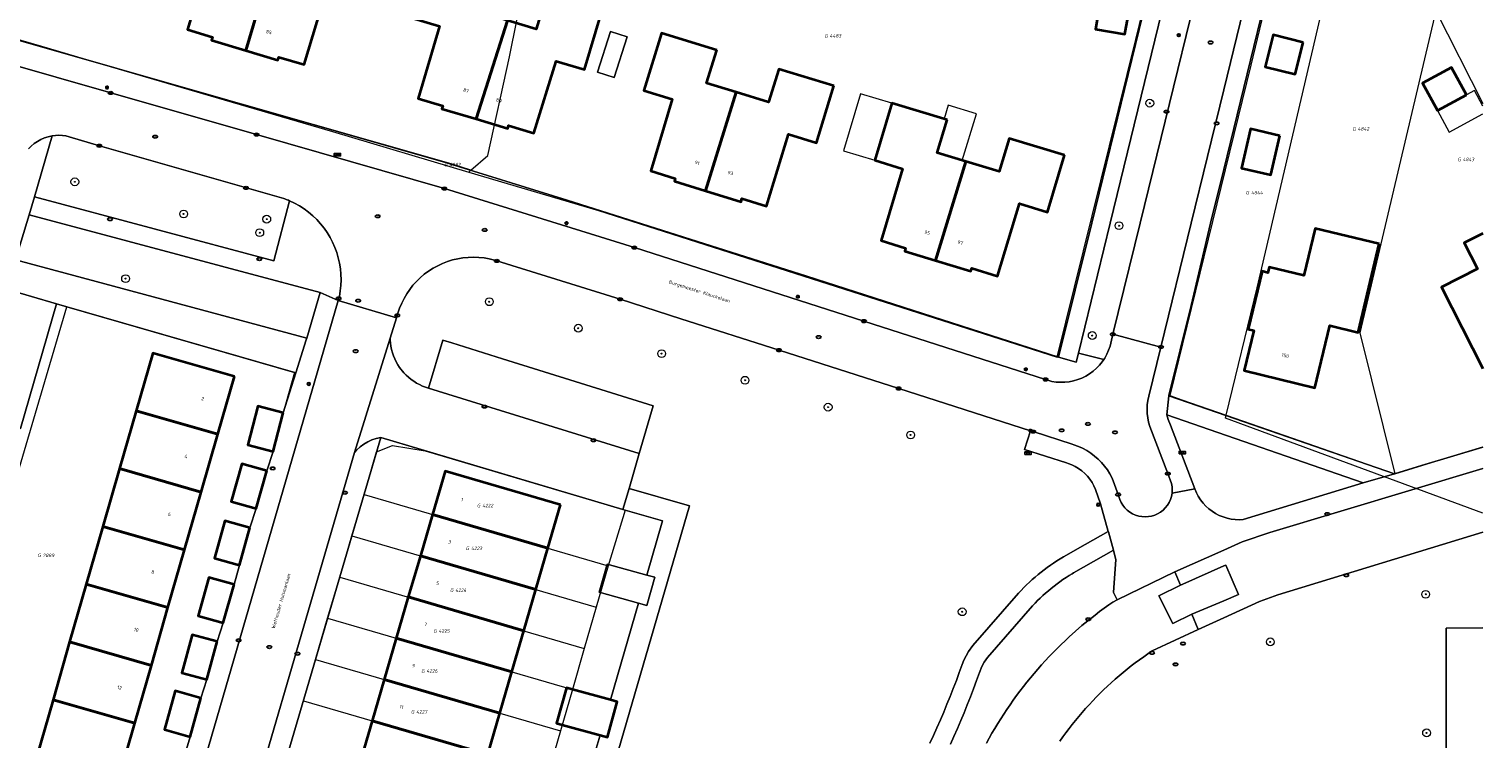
# Model space of a CAD drawing. Header units: metres. Extents: x 253395 to 254027, y 592765 to 593194.
# Tile 161 of 173: x 253877 to 254027, y 592947 to 593020. Entities that reach past the tile are written whole.
import ezdxf
from ezdxf.enums import TextEntityAlignment as Align
from ezdxf.lldxf.tags import DXFTag

# ---------------------------------------------------------------- set-up
doc = ezdxf.new("R2010")
doc.units = ezdxf.units.M
for name, color, linetype, lineweight in [('B-WE-GR-BEPLANTING_CULTUUR_BOSPLANTSOEN-GV', 254, 'Continuous', 18), ('B-WE-GR-BEPLANTING_CULTUUR_HEESTERS-GV', 254, 'Continuous', 18), ('B-WE-GR-BOOM-S', 254, 'Continuous', 25), ('B-WE-IE-MEUBILAIR-S', 254, 'Continuous', 25), ('B-WE-KG-GRENS_PERCEEL-G', 254, 'KG-PERCEEL-SO', 18), ('B-WE-KG-GRENS_PERCEEL-S', 254, 'Continuous', 25), ('B-WE-OG-BEBOUWING-GV', 254, 'Continuous', 35), ('B-WE-OG-BEBOUWING-T18', 254, 'Continuous', 18), ('B-WE-OG-BEBOUWING_LUIFEL-GV', 254, 'Continuous', 18), ('B-WE-OG-BEBOUWING_OVERBOUWING-GV', 254, 'Continuous', 18), ('B-WE-OG-TERREIN_BEGROEID-GV', 254, 'Continuous', 18), ('B-WE-OG-TERREIN_ERF-GV', 254, 'Continuous', 18), ('B-WE-OG-TOPOGRAFIE-T18', 254, 'Continuous', 18), ('B-WE-VH-GESLOTENVERHARDING-GV', 254, 'Continuous', 18), ('B-WE-VH-HALFVERHARDING_GRASBETONSTEEN-GV', 254, 'Continuous', 18), ('B-WE-VH-OPENVERHARDING-GV', 254, 'Continuous', 18)]:
    doc.layers.add(name, color=color, linetype=linetype, lineweight=lineweight)
doc.styles.add('NLCS-ISO', font='txt')
doc.styles.add('NLCS-ISO-M200-T18', font='txt', dxfattribs={"height": 0.36})
doc.styles.get("Standard").update_dxf_attribs({"font": 'simplex.shx'})
tags = doc.linetypes.add('KG-PERCEEL-SO', pattern='A,5.5,-2,["P",Standard,S=1.8,R=0,X=-0.5,Y=-0.9],-2,5.5,-2,[5,NLCS.SHX,S=0.75,R=0,X=0,Y=0],-2', length=19).pattern_tags.tags
tags[6] = DXFTag(74, 10)

# ---------------------------------------------------------------- blocks, each defined once
blk = doc.blocks.new('SIE-MEUBILAIR_BORD_VERKEER-SO')
blk.add_lwpolyline([(-0.5625, -0.5625), (0.5625, -0.5625), (0.5625, 0.5625), (-0.5625, 0.5625)], close=True)
at = {"style": 'NLCS-ISO'}
blk.add_text('vb', height=0.75, dxfattribs=at).set_placement((0, 0), align=Align.MIDDLE_CENTER)
blk = doc.blocks.new('SIE-MEUBILAIR_BORD_STRAATNAAM-SO')
blk.add_lwpolyline([(-1.62, -0.62), (1.62, -0.62), (1.62, 0.62), (-1.62, 0.62)], close=True)
at = {"style": 'NLCS-ISO'}
blk.add_text('straat', height=0.75, dxfattribs=at).set_placement((0, 0.08), align=Align.MIDDLE_CENTER)
blk = doc.blocks.new('SIE-MEUBILAIR_PAAL_VERKEERSBORD-SO')
blk.add_circle((0, 0), 0.75)
at = {"style": 'NLCS-ISO'}
blk.add_text('vb', height=0.75, dxfattribs=at).set_placement((0, 0.07), align=Align.MIDDLE_CENTER)
blk = doc.blocks.new('SIE-MEUBILAIR_PAAL_LICHTMAST-SO')
for points in [[(-0.62, 0), (-1, 0)], [(-0.71, 0.71), (-0.44, 0.44)], [(0, 1), (0, 0.62)], [(0.44, 0.44), (0.71, 0.71)], [(1, 0), (0.62, 0)], [(-0.71, -0.71), (-0.44, -0.44)], [(0, -0.62), (0, -1)], [(0.44, -0.44), (0.71, -0.71)]]:
    blk.add_lwpolyline(points)
blk.add_circle((0, 0), 0.5)
blk = doc.blocks.new('SIE-MEUBILAIR_PUT_RIOOLPUT-SO')
blk.add_ellipse((0, 0), major_axis=(1.25, 0), ratio=0.54)
at = {"style": 'NLCS-ISO'}
blk.add_text('ri', height=0.75, dxfattribs=at).set_placement((-0.04, 0.07), align=Align.MIDDLE_CENTER)
blk = doc.blocks.new('SIE-MEUBILAIR_PUT_KOLK-SO')
blk.add_ellipse((0, 0), major_axis=(1.25, 0), ratio=0.54)
at = {"style": 'NLCS-ISO'}
blk.add_text('klk', height=0.75, dxfattribs=at).set_placement((0.03, 0), align=Align.MIDDLE_CENTER)
blk = doc.blocks.new('SGR-BOOM_GBKN-SO')
at = {"linetype": 'ByBlock', "lineweight": 18}
h = blk.add_hatch(color=0, dxfattribs=at)
h.dxf.hatch_style = 1
edge = h.paths.add_edge_path()
edge.add_arc((0, 0), 0.25, 0, 360)
at = {"color": 0, "linetype": 'ByBlock', "lineweight": 18}
for radius in [2, 0.25]:
    blk.add_circle((0, 0), radius, dxfattribs=at)
at = {"color": 0, "linetype": 'ByBlock', "lineweight": 18, "style": 'NLCS-ISO'}
blk.add_attdef('SOORT', (2.5, 0), '', height=1.5, dxfattribs=at)
blk = doc.blocks.new('SKG-PERCEELNUMMER-SO')
at = {"style": 'NLCS-ISO', "oblique": 10, "flags": 1}
for tag, p in [('GEMEENTECODE', (0, 2.55)), ('PERCEELGROOTTE', (0, -2.45))]:
    blk.add_attdef(tag, text='', height=1.8, dxfattribs=at).set_placement(p, align=Align.MIDDLE_CENTER)
at = {"style": 'NLCS-ISO', "oblique": 10}
blk.add_attdef('SECTIE', text='', height=1.8, dxfattribs=at).set_placement((-0.5, 0), align=Align.MIDDLE_RIGHT)
blk.add_attdef('PERCEELNUMMER', text='', height=1.8, dxfattribs=at).set_placement((0.5, 0), align=Align.MIDDLE_LEFT)

msp = doc.modelspace()

# ---------------------------------------------------------------- linework, layer by layer
at = {"layer": 'B-WE-GR-BEPLANTING_CULTUUR_BOSPLANTSOEN-GV'}
msp.add_lwpolyline([(253880.274, 592991.734), (253875.151, 592993.232), (253872.667, 592985.067), (253875.414, 592979.261), (253876.585, 592978.916)], close=True, dxfattribs=at)
at = {"layer": 'B-WE-GR-BEPLANTING_CULTUUR_HEESTERS-GV'}
msp.add_lwpolyline([(253876.065, 592996.237), (253875.151, 592993.232), (253880.274, 592991.734), (253881.327, 592991.426), (253904.823, 592984.658), (253905.878, 592988.014), (253905.938, 592988.216), (253881.176, 592994.865)], close=True, dxfattribs=at)
at = {"layer": 'B-WE-KG-GRENS_PERCEEL-G'}
for points in [[(253922.787, 593005.454), (253924.502, 593006.942), (253926.742, 593017.06), (253929.025, 593028.474)], [(254005.214, 593026.336), (254002.766, 593016.212), (253994.467, 592982.304), (253995.689, 592981.875), (254000.239, 592980.295)], [(253935.858, 593001.308), (253982.909, 592986.241), (253990.968, 593018.862), (253992.42, 593024.781)], [(254000.239, 592980.295), (254003.438, 592993.379), (254009.897, 593021.034), (254010.859, 593024.941)], [(253861.737, 593023.144), (253878.723, 593018.164), (253885.794, 593016.088)], [(254021.747, 593021.785), (254016.115, 592997.865), (254013.961, 592988.761), (254017.535, 592974.291)], [(254021.747, 593021.785), (254026.587, 593012.287)], [(253922.787, 593005.454), (253920.748, 593006.087), (253892.219, 593014.24), (253885.794, 593016.088)], [(253885.794, 593016.088), (253908.592, 593009.394), (253922.556, 593005.253)], [(253922.556, 593005.253), (253922.787, 593005.454)], [(253922.556, 593005.253), (253935.858, 593001.308)], [(254026.587, 592970.257), (254000.166, 592979.995), (254000.239, 592980.295)], [(254000.239, 592980.295), (254007.826, 592977.663), (254017.535, 592974.291)], [(253911.818, 592972.149), (253913.107, 592976.539), (253914.727, 592977.181), (253918.087, 592976.649), (253938.59, 592970.557), (253936.868, 592964.839)], [(254017.535, 592974.291), (254023.642, 592976.152), (254026.587, 592977.044)], [(253910.574, 592967.918), (253911.818, 592972.149)], [(253911.818, 592972.149), (253936.868, 592964.839)], [(253909.331, 592963.688), (253910.574, 592967.918)], [(253910.574, 592967.918), (253935.641, 592960.603)], [(253936.868, 592964.839), (253935.641, 592960.603)], [(253908.087, 592959.457), (253909.331, 592963.688)], [(253909.331, 592963.688), (253934.414, 592956.367)], [(253935.641, 592960.603), (253934.414, 592956.367)], [(253906.848, 592955.226), (253908.087, 592959.457)], [(253908.087, 592959.457), (253933.187, 592952.131)], [(253905.603, 592950.993), (253906.848, 592955.226)], [(253906.848, 592955.226), (253931.96, 592947.895)], [(253934.414, 592956.367), (253933.187, 592952.131)], [(253933.187, 592952.131), (253931.96, 592947.895)], [(253904.361, 592946.763), (253905.603, 592950.993)], [(253905.603, 592950.993), (253930.733, 592943.659)], [(253931.96, 592947.895), (253930.733, 592943.659)]]:
    msp.add_lwpolyline(points, dxfattribs=at)
msp.add_lwpolyline([(253900.747, 592970.726), (253900.089, 592968.749), (253899.035, 592964.914), (253898.494, 592962.912), (253897.384, 592958.978), (253896.745, 592957.052), (253895.694, 592953.175), (253895.094, 592951.265), (253893.977, 592947.298), (253893.407, 592945.333), (253892.264, 592941.39), (253891.423, 592939.167), (253867.942, 592946.035), (253881.327, 592991.426), (253904.7, 592984.693), (253903.527, 592980.533), (253902.49, 592976.577), (253901.838, 592974.581)], close=True, dxfattribs=at)
at = {"layer": 'B-WE-OG-BEBOUWING-GV'}
for points in [[(253900.483, 593032.266), (253894.812, 593033.965), (253893.061, 593028.122), (253895.934, 593027.261), (253893.718, 593019.866), (253896.268, 593019.092), (253896.167, 593018.786), (253899.702, 593017.721), (253902.715, 593027.89), (253899.463, 593028.865)], [(253912.523, 593028.657), (253906.853, 593030.356), (253905.833, 593026.956), (253902.715, 593027.89), (253899.702, 593017.721), (253902.977, 593016.734), (253903.069, 593017.041), (253905.681, 593016.278), (253907.898, 593023.675), (253910.772, 593022.813)], [(253924.12, 593025.217), (253918.449, 593026.914), (253916.701, 593021.069), (253919.575, 593020.21), (253917.363, 593012.813), (253919.889, 593012.05), (253919.802, 593011.745), (253923.31, 593010.694), (253926.525, 593020.793), (253923.103, 593021.816)], [(253990.535, 593023.179), (253987.514, 593023.713), (253986.844, 593019.926), (253989.865, 593019.392)], [(253936.163, 593021.616), (253930.492, 593023.312), (253929.474, 593019.911), (253926.525, 593020.793), (253923.31, 593010.694), (253926.562, 593009.719), (253926.653, 593010.026), (253929.23, 593009.255), (253931.541, 593016.631), (253934.416, 593015.771)], [(253947.993, 593017.772), (253942.333, 593019.506), (253940.53, 593013.622), (253943.439, 593012.731), (253941.23, 593005.381), (253943.745, 593004.589), (253943.665, 593004.297), (253946.85, 593003.319), (253949.979, 593013.451), (253946.953, 593014.378)], [(254008.159, 593018.551), (254005.066, 593019.321), (254004.254, 593016.059), (254007.342, 593015.286)], [(253960.012, 593014.09), (253954.351, 593015.824), (253953.312, 593012.43), (253949.979, 593013.451), (253946.85, 593003.319), (253950.487, 593002.202), (253950.584, 593002.518), (253953.096, 593001.755), (253955.357, 593009.136), (253958.225, 593008.258)], [(254024.893, 593013.162), (254023.375, 593015.985), (254020.402, 593014.385), (254021.92, 593011.563)], [(253971.635, 593010.605), (253965.966, 593012.31), (253964.209, 593006.467), (253967.063, 593005.567), (253964.846, 592998.21), (253967.35, 592997.445), (253967.273, 592997.127), (253970.45, 592996.161), (253973.534, 593006.327), (253970.613, 593007.205)], [(254005.74, 593008.98), (254002.744, 593009.67), (254001.821, 593005.663), (254004.817, 593004.973)], [(253983.673, 593006.986), (253978.004, 593008.69), (253976.981, 593005.291), (253973.534, 593006.327), (253970.45, 592996.161), (253974.071, 592995.061), (253974.167, 592995.377), (253976.809, 592994.575), (253979.043, 593002.008), (253981.917, 593001.144)], [(254015.954, 592997.89), (254009.372, 592999.459), (254008.208, 592994.646), (254004.671, 592995.501), (254004.509, 592994.922), (254003.945, 592995.068), (254002.515, 592989.13), (254003.079, 592988.994), (254002.106, 592984.881), (254009.343, 592983.094), (254010.873, 592989.514), (254013.781, 592988.776)], [(253898.521, 592984.267), (253890.139, 592986.675), (253888.435, 592980.744), (253896.818, 592978.337)], [(253896.818, 592978.337), (253888.435, 592980.744), (253886.732, 592974.813), (253895.114, 592972.406)], [(253903.527, 592980.533), (253900.928, 592981.214), (253899.891, 592977.258), (253902.49, 592976.577)], [(253895.114, 592972.406), (253886.732, 592974.813), (253885.028, 592968.883), (253893.411, 592966.475)], [(253901.838, 592974.581), (253899.294, 592975.301), (253898.204, 592971.445), (253900.747, 592970.726)], [(253931.979, 592971.081), (253920.123, 592974.541), (253918.828, 592970.103), (253930.684, 592966.644)], [(253930.684, 592966.644), (253918.828, 592970.103), (253917.593, 592965.87), (253929.448, 592962.41)], [(253893.411, 592966.475), (253885.028, 592968.883), (253883.325, 592962.952), (253891.707, 592960.544)], [(253900.089, 592968.749), (253897.542, 592969.449), (253896.488, 592965.614), (253899.035, 592964.914)], [(253929.448, 592962.41), (253917.593, 592965.87), (253916.357, 592961.637), (253928.213, 592958.177)], [(253891.707, 592960.544), (253883.325, 592962.952), (253881.621, 592957.021), (253890.003, 592954.614)], [(253898.494, 592962.912), (253895.897, 592963.645), (253894.788, 592959.711), (253897.384, 592958.978)], [(253928.213, 592958.177), (253916.357, 592961.637), (253915.122, 592957.403), (253926.978, 592953.943)], [(253890.003, 592954.614), (253881.621, 592957.021), (253879.918, 592951.091), (253888.3, 592948.683)], [(253896.745, 592957.052), (253894.186, 592957.746), (253893.135, 592953.869), (253895.694, 592953.175)], [(253926.978, 592953.943), (253915.122, 592957.403), (253913.887, 592953.171), (253925.742, 592949.71)], [(253925.742, 592949.71), (253913.887, 592953.171), (253912.651, 592948.936), (253924.507, 592945.476)], [(253933.195, 592952.157), (253932.586, 592952.326), (253931.574, 592948.688), (253932.145, 592948.53), (253936.035, 592947.447), (253936.778, 592947.24), (253937.79, 592950.878), (253937.089, 592951.073)], [(253888.3, 592948.683), (253879.918, 592951.091), (253878.214, 592945.16), (253882.444, 592943.945), (253886.474, 592942.787), (253886.596, 592942.752)], [(253895.094, 592951.265), (253892.453, 592952.008), (253891.337, 592948.042), (253893.977, 592947.298)], [(253924.507, 592945.476), (253912.651, 592948.936), (253911.415, 592944.703), (253923.271, 592941.242)]]:
    msp.add_lwpolyline(points, close=True, dxfattribs=at)
msp.add_lwpolyline([(254026.587, 592998.948), (254024.671, 592997.978), (254026.022, 592995.309), (254022.343, 592993.426), (254026.587, 592985.071)], dxfattribs=at)
at = {"layer": 'B-WE-OG-BEBOUWING_LUIFEL-GV'}
for points in [[(253965.966, 593012.31), (253962.74, 593013.28), (253960.983, 593007.437), (253964.209, 593006.467)], [(253971.312, 593010.702), (253971.635, 593010.605), (253970.613, 593007.205), (253973.174, 593006.435), (253974.632, 593011.239), (253971.741, 593012.116)]]:
    msp.add_lwpolyline(points, close=True, dxfattribs=at)
msp.add_lwpolyline([(254026.587, 593012.024), (254025.732, 593013.613), (254024.893, 593013.162), (254021.92, 593011.563), (254023.116, 593009.34), (254026.587, 593011.208)], dxfattribs=at)
at = {"layer": 'B-WE-OG-BEBOUWING_OVERBOUWING-GV'}
for points in [[(253937.462, 593014.964), (253938.795, 593019.142), (253937.09, 593019.686), (253935.756, 593015.509)], [(253941.637, 592963.661), (253940.817, 592963.889), (253936.749, 592965.021), (253935.933, 592962.145), (253939.979, 592961.009), (253940.833, 592960.769)]]:
    msp.add_lwpolyline(points, close=True, dxfattribs=at)
at = {"layer": 'B-WE-OG-TERREIN_BEGROEID-GV'}
for points in [[(254000, 593047.828), (253988.34, 593000), (253985.087, 592986.655), (253987.694, 592986.015), (253987.789, 592986.157), (253988.007, 592986.551), (253988.189, 592986.963), (253988.335, 592987.388), (253988.625, 592988.602), (253991.435, 593000), (254000, 593035.082)], [(253969.867, 592946.62), (253970.231, 592947.415), (253970.588, 592948.213), (253970.937, 592949.015), (253971.279, 592949.819), (253971.614, 592950.627), (253971.941, 592951.438), (253972.26, 592952.252), (253972.573, 592953.069), (253972.878, 592953.888), (253973.175, 592954.71), (253973.335, 592955.163), (253973.809, 592956.032), (253974.252, 592956.647), (253978.945, 592962.027), (253979.216, 592962.317), (253979.492, 592962.602), (253979.774, 592962.881), (253980.061, 592963.155), (253980.354, 592963.423), (253980.653, 592963.684), (253980.956, 592963.94), (253981.265, 592964.19), (253981.579, 592964.433), (253981.897, 592964.67), (253982.22, 592964.9), (253982.548, 592965.124), (253982.88, 592965.341), (253983.217, 592965.551), (253983.558, 592965.755), (253983.62, 592965.791), (253984.995, 592966.593), (253988.16, 592968.375), (253987.353, 592971.193), (253986.848, 592972.67), (253986.684, 592973.035), (253986.489, 592973.384), (253986.265, 592973.716), (253986.014, 592974.027), (253985.737, 592974.315), (253985.435, 592974.578), (253985.113, 592974.814), (253984.771, 592975.022), (253984.413, 592975.199), (253984.041, 592975.345), (253983.869, 592975.401), (253979.549, 592976.791), (253980.183, 592978.705), (253966.66, 592983.032), (253954.386, 592986.965), (253944.324, 592990.193), (253938.095, 592992.191), (253925.446, 592996.122), (253925.195, 592996.208), (253924.666, 592996.337), (253924.13, 592996.431), (253923.589, 592996.488), (253923.046, 592996.509), (253922.502, 592996.492), (253921.961, 592996.44), (253921.424, 592996.35), (253920.895, 592996.225), (253920.375, 592996.065), (253919.867, 592995.869), (253919.374, 592995.64), (253918.897, 592995.378), (253918.439, 592995.085), (253918.002, 592994.761), (253917.588, 592994.409), (253917.198, 592994.029), (253916.835, 592993.624), (253916.5, 592993.196), (253916.194, 592992.745), (253915.92, 592992.276), (253915.678, 592991.788), (253915.47, 592991.286), (253915.295, 592990.771), (253915.229, 592990.532), (253915.156, 592990.297), (253914.506, 592988.214), (253914.496, 592988.036), (253914.524, 592987.698), (253914.572, 592987.363), (253914.641, 592987.031), (253914.731, 592986.705), (253914.841, 592986.384), (253914.97, 592986.071), (253915.119, 592985.767), (253915.286, 592985.472), (253915.471, 592985.188), (253915.892, 592984.658), (253916.127, 592984.413), (253916.376, 592984.184), (253916.639, 592983.97), (253916.915, 592983.773), (253917.202, 592983.594), (253917.5, 592983.433), (253917.808, 592983.29), (253918.446, 592983.064), (253919.894, 592987.994), (253920.823, 592987.705), (253926.009, 592986.089), (253941.472, 592981.272), (253940.049, 592976.375), (253939.004, 592972.777), (253945.21, 592970.988), (253927.524, 592910.172)], [(254026.587, 592968.277), (254005.562, 592961.871), (254003.669, 592961.182), (254000, 592959.492), (253997.389, 592958.289), (253992.67, 592956.115), (253992.228, 592955.816), (253991.79, 592955.51), (253991.357, 592955.198), (253990.929, 592954.88), (253990.506, 592954.555), (253990.087, 592954.224), (253989.674, 592953.886), (253989.266, 592953.543), (253988.863, 592953.193), (253988.465, 592952.837), (253988.072, 592952.475), (253987.685, 592952.108), (253987.304, 592951.735), (253986.928, 592951.356), (253986.558, 592950.971), (253986.193, 592950.581), (253985.835, 592950.186), (253985.483, 592949.785), (253985.136, 592949.379), (253984.796, 592948.968), (253984.462, 592948.552), (253984.134, 592948.131), (253983.813, 592947.705), (253983.498, 592947.274), (253983.189, 592946.838)], [(253975.657, 592946.642), (253975.936, 592947.149), (253976.222, 592947.652), (253976.515, 592948.151), (253976.815, 592948.646), (253977.122, 592949.137), (253977.435, 592949.623), (253977.755, 592950.105), (253978.082, 592950.583), (253978.415, 592951.056), (253978.755, 592951.524), (253979.101, 592951.988), (253979.454, 592952.446), (253979.813, 592952.9), (253980.178, 592953.349), (253980.549, 592953.793), (253980.927, 592954.231), (253981.31, 592954.665), (253981.7, 592955.093), (253982.095, 592955.515), (253982.496, 592955.932), (253982.903, 592956.344), (253983.316, 592956.75), (253983.734, 592957.15), (253984.157, 592957.544), (253985.451, 592958.714), (253986.81, 592959.783), (253987.269, 592960.134), (253987.734, 592960.479), (253988.203, 592960.818), (253988.629, 592961.117), (253989.074, 592961.334), (253988.688, 592962.098), (253988.934, 592965.473), (253988.7, 592966.416), (253988.691, 592966.447), (253984.597, 592964.104), (253984.466, 592964.028), (253984.144, 592963.833), (253983.826, 592963.631), (253983.513, 592963.423), (253983.204, 592963.208), (253982.899, 592962.986), (253982.6, 592962.758), (253982.305, 592962.524), (253982.015, 592962.284), (253981.731, 592962.037), (253981.451, 592961.785), (253981.178, 592961.526), (253980.909, 592961.262), (253980.647, 592960.992), (253980.39, 592960.717), (253975.784, 592955.437), (253975.437, 592954.955), (253975.175, 592954.518), (253974.949, 592953.881), (253974.648, 592953.052), (253974.339, 592952.226), (253974.023, 592951.402), (253973.699, 592950.582), (253973.368, 592949.764), (253973.029, 592948.949), (253972.683, 592948.138), (253972.33, 592947.329), (253971.969, 592946.524)], [(253910.345, 592861.297), (253915.4, 592865.853), (253923.349, 592871.879), (253933.998, 592879.973), (253943.411, 592887.755), (253948.74, 592891.857), (253955.582, 592896.677), (253962.09, 592900.752), (253969.982, 592906.297), (253978.292, 592913.419), (253985.653, 592920.462), (253994.86, 592929.751), (254000, 592934.904), (254002.87, 592937.781), (254005.218, 592939.516), (254007.671, 592940.955), (254010.449, 592941.905), (254013.046, 592942.672), (254016.449, 592943.175), (254022.833, 592943.536), (254022.801, 592958.43), (254026.587, 592958.471)]]:
    msp.add_lwpolyline(points, dxfattribs=at)
for points in [[(253881.229, 593008.955), (253880.88, 593009.002), (253880.528, 593009.019), (253880.176, 593009.006), (253879.826, 593008.963), (253878.011, 593002.71), (253902.57, 592996.127), (253904.188, 593002.296), (253904.069, 593002.347), (253903.949, 593002.397), (253903.829, 593002.444), (253903.708, 593002.49), (253903.586, 593002.534), (253884.668, 593007.945), (253881.573, 593008.878)], [(253877.47, 593000.857), (253876.065, 592996.237), (253881.176, 592994.865), (253905.938, 592988.216), (253907.316, 592992.883)], [(254014.294, 592973.357), (253994.176, 592980.329), (253994.316, 592979.849), (253994.529, 592979.272), (253997.037, 592972.732), (253997.199, 592972.342), (253997.395, 592971.969), (253997.622, 592971.613), (253997.88, 592971.279), (253998.165, 592970.969), (253998.477, 592970.685), (253998.813, 592970.429), (253999.169, 592970.204), (253999.544, 592970.01), (253999.934, 592969.85), (254000.337, 592969.724), (254000.749, 592969.635), (254001.167, 592969.581), (254001.589, 592969.564), (254002.01, 592969.585)]]:
    msp.add_lwpolyline(points, close=True, dxfattribs=at)
at = {"layer": 'B-WE-OG-TERREIN_ERF-GV'}
for points in [[(254026.587, 593113.839), (254025.646, 593110.054), (254022.78, 593098.531), (254021.397, 593092.97), (254019.823, 593086.552), (254017.088, 593075.395), (254015.517, 593068.99), (254011.649, 593053.211), (254006.893, 593033.735), (254000, 593005.506), (253998.655, 593000), (253996.653, 592991.541), (253994.383, 592982.316), (253994.377, 592982.29), (254000.23, 592980.26), (254017.504, 592974.269), (254020.297, 592975.132), (254026.587, 592977.008)], [(253861.243, 593023.128), (253886.486, 593015.889), (253909.201, 593009.376), (253920.161, 593006.223), (253932.637, 593002.352), (253957.224, 592994.559), (253983.037, 592986.247), (253986.473, 593000), (253999.947, 593055.191)], [(254026.587, 592985.071), (254022.343, 592993.426), (254026.022, 592995.309), (254024.671, 592997.978), (254026.587, 592998.948)], [(253893.407, 592945.333), (253893.977, 592947.298), (253891.337, 592948.042), (253892.453, 592952.008), (253895.094, 592951.265), (253895.694, 592953.175), (253893.135, 592953.869), (253894.186, 592957.746), (253896.745, 592957.052), (253897.384, 592958.978), (253894.788, 592959.711), (253895.897, 592963.645), (253898.494, 592962.912), (253899.035, 592964.914), (253896.488, 592965.614), (253897.542, 592969.449), (253900.089, 592968.749), (253900.747, 592970.726), (253898.204, 592971.445), (253899.294, 592975.301), (253901.838, 592974.581), (253902.49, 592976.577), (253899.891, 592977.258), (253900.928, 592981.214), (253903.527, 592980.533), (253904.823, 592984.658), (253881.327, 592991.426), (253880.274, 592991.734), (253876.585, 592978.916)], [(253935.543, 592945.756), (253936.035, 592947.447), (253932.145, 592948.53), (253931.574, 592948.688), (253932.586, 592952.326), (253933.195, 592952.157), (253937.089, 592951.073), (253939.979, 592961.009), (253935.933, 592962.145), (253936.749, 592965.021), (253940.817, 592963.889), (253942.431, 592969.44), (253938.59, 592970.557), (253938.372, 592970.601), (253913.535, 592978), (253897.761, 592924.287)], [(253911.415, 592944.703), (253912.651, 592948.936), (253913.887, 592953.171), (253915.122, 592957.403), (253916.357, 592961.637), (253917.593, 592965.87), (253918.828, 592970.103), (253920.123, 592974.541), (253931.979, 592971.081), (253930.684, 592966.644), (253929.448, 592962.41), (253928.213, 592958.177), (253926.978, 592953.943), (253925.742, 592949.71), (253924.507, 592945.476)]]:
    msp.add_lwpolyline(points, dxfattribs=at)
for points in [[(253900.483, 593032.266), (253899.463, 593028.865), (253902.715, 593027.89), (253905.833, 593026.956), (253906.853, 593030.356), (253912.523, 593028.657), (253910.772, 593022.813), (253907.898, 593023.675), (253905.681, 593016.278), (253903.069, 593017.041), (253902.977, 593016.734), (253899.702, 593017.721), (253896.167, 593018.786), (253896.268, 593019.092), (253893.718, 593019.866), (253895.934, 593027.261), (253893.061, 593028.122), (253890.29, 593028.98), (253892.025, 593034.836), (253894.812, 593033.965)], [(253924.12, 593025.217), (253923.103, 593021.816), (253926.525, 593020.793), (253929.474, 593019.911), (253930.492, 593023.312), (253936.163, 593021.616), (253934.416, 593015.771), (253931.541, 593016.631), (253929.23, 593009.255), (253926.653, 593010.026), (253926.562, 593009.719), (253923.31, 593010.694), (253919.802, 593011.745), (253919.889, 593012.05), (253917.363, 593012.813), (253919.575, 593020.21), (253916.701, 593021.069), (253918.449, 593026.914)], [(253990.535, 593023.179), (253989.865, 593019.392), (253986.844, 593019.926), (253987.514, 593023.713)], [(253938.795, 593019.142), (253937.462, 593014.964), (253935.756, 593015.509), (253937.09, 593019.686)], [(253953.312, 593012.43), (253954.351, 593015.824), (253960.012, 593014.09), (253958.225, 593008.258), (253955.357, 593009.136), (253953.096, 593001.755), (253950.584, 593002.518), (253950.487, 593002.202), (253946.85, 593003.319), (253943.665, 593004.297), (253943.745, 593004.589), (253941.23, 593005.381), (253943.439, 593012.731), (253940.53, 593013.622), (253942.333, 593019.506), (253947.993, 593017.772), (253946.953, 593014.378), (253949.979, 593013.451)], [(254007.342, 593015.286), (254004.254, 593016.059), (254005.066, 593019.321), (254008.159, 593018.551)], [(254024.893, 593013.162), (254021.92, 593011.563), (254020.402, 593014.385), (254023.375, 593015.985)], [(253971.635, 593010.605), (253970.613, 593007.205), (253973.534, 593006.327), (253976.981, 593005.291), (253978.004, 593008.69), (253983.673, 593006.986), (253981.917, 593001.144), (253979.043, 593002.008), (253976.809, 592994.575), (253974.167, 592995.377), (253974.071, 592995.061), (253970.45, 592996.161), (253967.273, 592997.127), (253967.35, 592997.445), (253964.846, 592998.21), (253967.063, 593005.567), (253964.209, 593006.467), (253965.966, 593012.31)], [(254004.817, 593004.973), (254001.821, 593005.663), (254002.744, 593009.67), (254005.74, 593008.98)], [(254013.781, 592988.776), (254010.873, 592989.514), (254009.343, 592983.094), (254002.106, 592984.881), (254003.079, 592988.994), (254002.515, 592989.13), (254003.945, 592995.068), (254004.509, 592994.922), (254004.671, 592995.501), (254008.208, 592994.646), (254009.372, 592999.459), (254015.954, 592997.89)], [(253890.003, 592954.614), (253888.3, 592948.683), (253886.596, 592942.752), (253886.474, 592942.787), (253882.444, 592943.945), (253878.214, 592945.16), (253879.918, 592951.091), (253881.621, 592957.021), (253883.325, 592962.952), (253885.028, 592968.883), (253886.732, 592974.813), (253888.435, 592980.744), (253890.139, 592986.675), (253898.521, 592984.267), (253896.818, 592978.337), (253895.114, 592972.406), (253893.411, 592966.475), (253891.707, 592960.544)]]:
    msp.add_lwpolyline(points, close=True, dxfattribs=at)
at = {"layer": 'B-WE-VH-GESLOTENVERHARDING-GV'}
for points in [[(254026.587, 592974.816), (254004.723, 592968.267), (254001.892, 592967.284), (254000, 592966.446), (253994.976, 592964.219), (253995.572, 592962.856), (253995.797, 592962.969), (254000, 592964.827), (254000.211, 592964.92), (254001.519, 592961.893), (254000, 592961.252), (253996.712, 592959.865), (253997.389, 592958.289), (254000, 592959.492), (254003.669, 592961.182), (254005.562, 592961.871), (254026.587, 592968.277)], [(253983.189, 592946.838), (253983.498, 592947.274), (253983.813, 592947.705), (253984.134, 592948.131), (253984.462, 592948.552), (253984.796, 592948.968), (253985.136, 592949.379), (253985.483, 592949.785), (253985.835, 592950.186), (253986.193, 592950.581), (253986.558, 592950.971), (253986.928, 592951.356), (253987.304, 592951.735), (253987.685, 592952.108), (253988.072, 592952.475), (253988.465, 592952.837), (253988.863, 592953.193), (253989.266, 592953.543), (253989.674, 592953.886), (253990.087, 592954.224), (253990.506, 592954.555), (253990.929, 592954.88), (253991.357, 592955.198), (253991.79, 592955.51), (253992.228, 592955.816), (253992.67, 592956.115), (253997.389, 592958.289), (253996.712, 592959.865), (253994.795, 592958.902), (253993.35, 592961.743), (253995.572, 592962.856), (253994.976, 592964.219), (253989.074, 592961.334), (253988.629, 592961.117), (253988.203, 592960.818), (253987.734, 592960.479), (253987.269, 592960.134), (253986.81, 592959.783), (253985.451, 592958.714), (253984.157, 592957.544), (253983.734, 592957.15), (253983.316, 592956.75), (253982.903, 592956.344), (253982.496, 592955.932), (253982.095, 592955.515), (253981.7, 592955.093), (253981.31, 592954.665), (253980.927, 592954.231), (253980.549, 592953.793), (253980.178, 592953.349), (253979.813, 592952.9), (253979.454, 592952.446), (253979.101, 592951.988), (253978.755, 592951.524), (253978.415, 592951.056), (253978.082, 592950.583), (253977.755, 592950.105), (253977.435, 592949.623), (253977.122, 592949.137), (253976.815, 592948.646), (253976.515, 592948.151), (253976.222, 592947.652), (253975.936, 592947.149), (253975.657, 592946.642)]]:
    msp.add_lwpolyline(points, dxfattribs=at)
at = {"layer": 'B-WE-VH-HALFVERHARDING_GRASBETONSTEEN-GV'}
msp.add_lwpolyline([(254026.587, 592958.471), (254022.801, 592958.43), (254022.833, 592943.536), (254026.587, 592943.512)], dxfattribs=at)
at = {"layer": 'B-WE-VH-OPENVERHARDING-GV'}
for points in [[(254000, 593047.828), (254001.954, 593055.843), (254000.246, 593056.55), (253999.947, 593055.191), (253986.473, 593000), (253983.037, 592986.247), (253984.859, 592985.721), (253985.087, 592986.655), (253988.34, 593000)], [(253908.824, 592997.518), (253908.595, 592998.038), (253908.332, 592998.543), (253908.038, 592999.03), (253907.712, 592999.496), (253907.358, 592999.941), (253906.975, 593000.362), (253906.566, 593000.757), (253906.132, 593001.125), (253905.675, 593001.465), (253905.198, 593001.774), (253904.701, 593002.051), (253904.188, 593002.296), (253902.57, 592996.127), (253878.011, 593002.71), (253877.47, 593000.857), (253907.316, 592992.883), (253909.158, 592992.072), (253909.218, 592992.278), (253909.289, 592992.49), (253909.383, 592993.051), (253909.441, 592993.617), (253909.462, 592994.186), (253909.446, 592994.754), (253909.394, 592995.321), (253909.305, 592995.883), (253909.18, 592996.438), (253909.02, 592996.984)], [(253918.446, 592983.064), (253917.808, 592983.29), (253917.5, 592983.433), (253917.202, 592983.594), (253916.915, 592983.773), (253916.639, 592983.97), (253916.376, 592984.184), (253916.127, 592984.413), (253915.892, 592984.658), (253915.471, 592985.188), (253915.286, 592985.472), (253915.119, 592985.767), (253914.97, 592986.071), (253914.841, 592986.384), (253914.731, 592986.705), (253914.641, 592987.031), (253914.572, 592987.363), (253914.524, 592987.698), (253914.496, 592988.036), (253914.506, 592988.214), (253910.847, 592976.479), (253911.058, 592976.714), (253911.405, 592977.036), (253911.784, 592977.319), (253912.191, 592977.559), (253912.623, 592977.754), (253913.072, 592977.902), (253913.535, 592978), (253938.372, 592970.601), (253939.004, 592972.777), (253940.049, 592976.375)], [(253920.823, 592987.705), (253919.894, 592987.994), (253918.446, 592983.064), (253940.049, 592976.375), (253941.472, 592981.272), (253926.009, 592986.089)], [(254000.23, 592980.26), (253994.377, 592982.29), (253994.176, 592980.329), (254014.294, 592973.357), (254017.504, 592974.269)], [(254001.519, 592961.893), (254000.211, 592964.92), (254000, 592964.827), (253995.797, 592962.969), (253995.572, 592962.856), (253993.35, 592961.743), (253994.795, 592958.902), (253996.712, 592959.865), (254000, 592961.252)]]:
    msp.add_lwpolyline(points, close=True, dxfattribs=at)
for points in [[(254000, 593035.082), (253991.435, 593000), (253988.625, 592988.602), (253993.561, 592987.29), (253996.668, 593000), (254000, 593013.688), (254009.745, 593053.725)], [(254009.745, 593053.725), (254000, 593013.688), (253996.668, 593000), (253993.561, 592987.29), (253992.302, 592982.258), (253992.211, 592981.815), (253992.156, 592981.367), (253992.137, 592980.915), (253992.155, 592980.464), (253992.209, 592980.015), (253992.298, 592979.572), (253992.423, 592979.138), (253994.266, 592974.294), (253994.653, 592973.277), (253994.708, 592972.948), (253994.724, 592972.615), (253994.699, 592972.282), (253997.037, 592972.732), (253994.529, 592979.272), (253994.316, 592979.849), (253994.176, 592980.329), (253994.377, 592982.29), (253994.383, 592982.316), (253996.653, 592991.541), (253998.655, 593000), (254000, 593005.506), (254006.893, 593033.735)], [(253863.376, 593019.812), (253885.833, 593013.368), (253900.797, 593009.088), (253920.062, 593003.552), (253939.549, 592997.493), (253963.094, 592989.949), (253981.729, 592983.961), (253982.369, 592983.766), (253982.814, 592983.699), (253983.264, 592983.671), (253983.714, 592983.682), (253984.161, 592983.732), (253984.602, 592983.821), (253985.034, 592983.948), (253985.454, 592984.111), (253985.858, 592984.311), (253986.242, 592984.544), (253986.605, 592984.811), (253986.944, 592985.107), (253987.256, 592985.432), (253987.538, 592985.783), (253987.694, 592986.015), (253985.087, 592986.655), (253984.859, 592985.721), (253983.037, 592986.247), (253957.224, 592994.559), (253932.637, 593002.352), (253920.161, 593006.223), (253909.201, 593009.376), (253886.486, 593015.889), (253861.243, 593023.128)], [(253877.399, 593007.619), (253877.681, 593007.908), (253877.989, 593008.168), (253878.322, 593008.398), (253878.676, 593008.593), (253879.046, 593008.754), (253879.431, 593008.877), (253879.826, 593008.963), (253880.176, 593009.006), (253880.528, 593009.019), (253880.88, 593009.002), (253881.229, 593008.955), (253881.573, 593008.878), (253884.668, 593007.945), (253903.586, 593002.534), (253903.708, 593002.49), (253903.829, 593002.444), (253903.949, 593002.397), (253904.069, 593002.347), (253904.188, 593002.296), (253904.701, 593002.051), (253905.198, 593001.774), (253905.675, 593001.465), (253906.132, 593001.125), (253906.566, 593000.757), (253906.975, 593000.362), (253907.358, 592999.941), (253907.712, 592999.496), (253908.038, 592999.03), (253908.332, 592998.543), (253908.595, 592998.038), (253908.824, 592997.518), (253909.02, 592996.984), (253909.18, 592996.438), (253909.305, 592995.883), (253909.394, 592995.321), (253909.446, 592994.754), (253909.462, 592994.186), (253909.441, 592993.617), (253909.383, 592993.051), (253909.289, 592992.49), (253909.218, 592992.278), (253909.158, 592992.072), (253915.156, 592990.297), (253915.229, 592990.532), (253915.295, 592990.771), (253915.47, 592991.286), (253915.678, 592991.788), (253915.92, 592992.276), (253916.194, 592992.745), (253916.5, 592993.196), (253916.835, 592993.624), (253917.198, 592994.029), (253917.588, 592994.409), (253918.002, 592994.761), (253918.439, 592995.085), (253918.897, 592995.378), (253919.374, 592995.64), (253919.867, 592995.869), (253920.375, 592996.065), (253920.895, 592996.225), (253921.424, 592996.35), (253921.961, 592996.44), (253922.502, 592996.492), (253923.046, 592996.509), (253923.589, 592996.488), (253924.13, 592996.431), (253924.666, 592996.337), (253925.195, 592996.208), (253925.446, 592996.122), (253938.095, 592992.191), (253944.324, 592990.193), (253954.386, 592986.965), (253966.66, 592983.032), (253980.183, 592978.705), (253980.463, 592978.605), (253984.45, 592977.328), (253984.636, 592977.269), (253985.09, 592977.098), (253985.531, 592976.895), (253985.956, 592976.66), (253986.364, 592976.396), (253986.751, 592976.104), (253987.117, 592975.784), (253987.459, 592975.44), (253987.775, 592975.071), (253988.064, 592974.681), (253988.324, 592974.271), (253988.555, 592973.844), (253989.165, 592972.152), (253989.243, 592971.955), (253989.345, 592971.638), (253989.485, 592971.335), (253989.66, 592971.051), (253989.867, 592970.79), (253990.105, 592970.556), (253990.368, 592970.352), (253990.654, 592970.18), (253990.959, 592970.045), (253991.278, 592969.946), (253991.606, 592969.886), (253991.939, 592969.866), (253992.272, 592969.886), (253992.6, 592969.946), (253992.918, 592970.044), (253993.223, 592970.18), (253993.509, 592970.351), (253993.773, 592970.556), (253994.01, 592970.79), (253994.218, 592971.051), (253994.393, 592971.335), (253994.533, 592971.637), (253994.635, 592971.955), (253994.699, 592972.282), (253994.724, 592972.615), (253994.708, 592972.948), (253994.653, 592973.277), (253994.266, 592974.294), (253992.423, 592979.138), (253992.298, 592979.572), (253992.209, 592980.015), (253992.155, 592980.464), (253992.137, 592980.915), (253992.156, 592981.367), (253992.211, 592981.815), (253992.302, 592982.258), (253993.561, 592987.29), (253988.625, 592988.602), (253988.335, 592987.388), (253988.189, 592986.963), (253988.007, 592986.551), (253987.789, 592986.157), (253987.694, 592986.015), (253987.538, 592985.783), (253987.256, 592985.432), (253986.944, 592985.107), (253986.605, 592984.811), (253986.242, 592984.544), (253985.858, 592984.311), (253985.454, 592984.111), (253985.034, 592983.948), (253984.602, 592983.821), (253984.161, 592983.732), (253983.714, 592983.682), (253983.264, 592983.671), (253982.814, 592983.699), (253982.369, 592983.766), (253981.729, 592983.961), (253963.094, 592989.949), (253939.549, 592997.493), (253920.062, 593003.552), (253900.797, 593009.088), (253885.833, 593013.368), (253863.376, 593019.812)], [(253876.065, 592996.237), (253877.47, 593000.857), (253878.011, 593002.71), (253879.826, 593008.963), (253879.431, 593008.877), (253879.046, 593008.754), (253878.676, 593008.593), (253878.322, 593008.398), (253877.989, 593008.168), (253877.681, 593007.908), (253877.399, 593007.619)], [(253893.782, 592939.074), (253909.158, 592992.072), (253907.316, 592992.883), (253905.938, 592988.216), (253905.878, 592988.014), (253904.823, 592984.658), (253903.527, 592980.533), (253902.49, 592976.577), (253901.838, 592974.581), (253900.747, 592970.726), (253900.089, 592968.749), (253899.035, 592964.914), (253898.494, 592962.912), (253897.384, 592958.978), (253896.745, 592957.052), (253895.694, 592953.175), (253895.094, 592951.265), (253893.977, 592947.298), (253893.407, 592945.333)], [(253895.886, 592925.221), (253910.847, 592976.479), (253914.506, 592988.214), (253915.156, 592990.297), (253909.158, 592992.072), (253893.782, 592939.074)], [(253897.761, 592924.287), (253913.535, 592978), (253913.072, 592977.902), (253912.623, 592977.754), (253912.191, 592977.559), (253911.784, 592977.319), (253911.405, 592977.036), (253911.058, 592976.714), (253910.847, 592976.479), (253895.886, 592925.221)], [(254026.587, 592977.008), (254020.297, 592975.132), (254017.504, 592974.269), (254014.294, 592973.357), (254002.01, 592969.585), (254001.589, 592969.564), (254001.167, 592969.581), (254000.749, 592969.635), (254000.337, 592969.724), (253999.934, 592969.85), (253999.544, 592970.01), (253999.169, 592970.204), (253998.813, 592970.429), (253998.477, 592970.685), (253998.165, 592970.969), (253997.88, 592971.279), (253997.622, 592971.613), (253997.395, 592971.969), (253997.199, 592972.342), (253997.037, 592972.732), (253994.699, 592972.282), (253994.635, 592971.955), (253994.533, 592971.637), (253994.393, 592971.335), (253994.218, 592971.051), (253994.01, 592970.79), (253993.773, 592970.556), (253993.509, 592970.351), (253993.223, 592970.18), (253992.918, 592970.044), (253992.6, 592969.946), (253992.272, 592969.886), (253991.939, 592969.866), (253991.606, 592969.886), (253991.278, 592969.946), (253990.959, 592970.045), (253990.654, 592970.18), (253990.368, 592970.352), (253990.105, 592970.556), (253989.867, 592970.79), (253989.66, 592971.051), (253989.485, 592971.335), (253989.345, 592971.638), (253989.243, 592971.955), (253989.165, 592972.152), (253988.555, 592973.844), (253988.324, 592974.271), (253988.064, 592974.681), (253987.775, 592975.071), (253987.459, 592975.44), (253987.117, 592975.784), (253986.751, 592976.104), (253986.364, 592976.396), (253985.956, 592976.66), (253985.531, 592976.895), (253985.09, 592977.098), (253984.636, 592977.269), (253984.45, 592977.328), (253980.463, 592978.605), (253980.183, 592978.705), (253979.549, 592976.791), (253983.869, 592975.401), (253984.041, 592975.345), (253984.413, 592975.199), (253984.771, 592975.022), (253985.113, 592974.814), (253985.435, 592974.578), (253985.737, 592974.315), (253986.014, 592974.027), (253986.265, 592973.716), (253986.489, 592973.384), (253986.684, 592973.035), (253986.848, 592972.67), (253987.353, 592971.193), (253988.16, 592968.375), (253988.174, 592968.325), (253988.691, 592966.447), (253988.7, 592966.416), (253988.934, 592965.473), (253988.688, 592962.098), (253989.074, 592961.334), (253994.976, 592964.219), (254000, 592966.446), (254001.892, 592967.284), (254004.723, 592968.267), (254026.587, 592974.816)], [(253927.524, 592910.172), (253945.21, 592970.988), (253939.004, 592972.777), (253938.372, 592970.601), (253938.59, 592970.557), (253942.431, 592969.44), (253940.817, 592963.889), (253941.637, 592963.661), (253940.833, 592960.769), (253939.979, 592961.009), (253937.089, 592951.073), (253937.79, 592950.878), (253936.778, 592947.24), (253936.035, 592947.447), (253935.543, 592945.756)], [(253971.969, 592946.524), (253972.33, 592947.329), (253972.683, 592948.138), (253973.029, 592948.949), (253973.368, 592949.764), (253973.699, 592950.582), (253974.023, 592951.402), (253974.339, 592952.226), (253974.648, 592953.052), (253974.949, 592953.881), (253975.175, 592954.518), (253975.437, 592954.955), (253975.784, 592955.437), (253980.39, 592960.717), (253980.647, 592960.992), (253980.909, 592961.262), (253981.178, 592961.526), (253981.451, 592961.785), (253981.731, 592962.037), (253982.015, 592962.284), (253982.305, 592962.524), (253982.6, 592962.758), (253982.899, 592962.986), (253983.204, 592963.208), (253983.513, 592963.423), (253983.826, 592963.631), (253984.144, 592963.833), (253984.466, 592964.028), (253984.597, 592964.104), (253988.691, 592966.447), (253988.174, 592968.325), (253988.16, 592968.375), (253984.995, 592966.593), (253983.62, 592965.791), (253983.558, 592965.755), (253983.217, 592965.551), (253982.88, 592965.341), (253982.548, 592965.124), (253982.22, 592964.9), (253981.897, 592964.67), (253981.579, 592964.433), (253981.265, 592964.19), (253980.956, 592963.94), (253980.653, 592963.684), (253980.354, 592963.423), (253980.061, 592963.155), (253979.774, 592962.881), (253979.492, 592962.602), (253979.216, 592962.317), (253978.945, 592962.027), (253974.252, 592956.647), (253973.809, 592956.032), (253973.335, 592955.163), (253973.175, 592954.71), (253972.878, 592953.888), (253972.573, 592953.069), (253972.26, 592952.252), (253971.941, 592951.438), (253971.614, 592950.627), (253971.279, 592949.819), (253970.937, 592949.015), (253970.588, 592948.213), (253970.231, 592947.415), (253969.867, 592946.62)]]:
    msp.add_lwpolyline(points, dxfattribs=at)

# ---------------------------------------------------------------- block references
at = {"layer": 'B-WE-GR-BOOM-S', "xscale": 0.2, "yscale": 0.2, "zscale": 0.2}
for p in [(253992.418, 593012.314), (253882.152, 593004.245), (253893.309, 593000.948), (253901.838, 593000.414), (253989.263, 592999.741), (253901.121, 592999.025), (253887.359, 592994.31), (253924.665, 592991.938), (253933.795, 592989.222), (253986.514, 592988.469), (253942.342, 592986.613), (253950.897, 592983.881), (253959.421, 592981.118), (253967.886, 592978.267), (254020.72, 592961.911), (253973.173, 592960.121), (254004.777, 592957.031), (254020.808, 592947.691)]:
    msp.add_blockref('SGR-BOOM_GBKN-SO', p, dxfattribs=at)
at = {"layer": 'B-WE-IE-MEUBILAIR-S', "xscale": 0.2, "yscale": 0.2, "zscale": 0.2}
for name, p in [('SIE-MEUBILAIR_PAAL_VERKEERSBORD-SO', (253995.382, 593019.293)), ('SIE-MEUBILAIR_BORD_VERKEER-SO', (253995.382, 593019.293)), ('SIE-MEUBILAIR_PUT_RIOOLPUT-SO', (253998.653, 593018.547)), ('SIE-MEUBILAIR_PAAL_LICHTMAST-SO', (253885.453, 593013.919)), ('SIE-MEUBILAIR_PUT_KOLK-SO', (253885.833, 593013.368)), ('SIE-MEUBILAIR_PUT_KOLK-SO', (253994.127, 593011.444)), ('SIE-MEUBILAIR_PUT_KOLK-SO', (253999.28, 593010.242)), ('SIE-MEUBILAIR_PUT_RIOOLPUT-SO', (253890.391, 593008.874)), ('SIE-MEUBILAIR_PUT_KOLK-SO', (253900.797, 593009.088)), ('SIE-MEUBILAIR_PUT_KOLK-SO', (253884.668, 593007.945)), ('SIE-MEUBILAIR_BORD_STRAATNAAM-SO', (253909.091, 593007.032)), ('SIE-MEUBILAIR_PAAL_LICHTMAST-SO', (253909.091, 593007.032)), ('SIE-MEUBILAIR_PUT_KOLK-SO', (253899.711, 593003.622)), ('SIE-MEUBILAIR_PUT_KOLK-SO', (253920.062, 593003.552)), ('SIE-MEUBILAIR_PUT_KOLK-SO', (253885.767, 593000.413)), ('SIE-MEUBILAIR_PUT_RIOOLPUT-SO', (253913.223, 593000.715)), ('SIE-MEUBILAIR_PAAL_LICHTMAST-SO', (253932.581, 592999.992)), ('SIE-MEUBILAIR_PUT_RIOOLPUT-SO', (253924.197, 592999.304)), ('SIE-MEUBILAIR_PUT_KOLK-SO', (253939.549, 592997.493)), ('SIE-MEUBILAIR_PUT_KOLK-SO', (253901.081, 592996.315)), ('SIE-MEUBILAIR_PUT_KOLK-SO', (253925.446, 592996.122)), ('SIE-MEUBILAIR_PUT_KOLK-SO', (253909.218, 592992.278)), ('SIE-MEUBILAIR_PAAL_LICHTMAST-SO', (253956.323, 592992.455)), ('SIE-MEUBILAIR_PUT_RIOOLPUT-SO', (253911.222, 592992.045)), ('SIE-MEUBILAIR_PUT_KOLK-SO', (253938.095, 592992.191)), ('SIE-MEUBILAIR_PUT_KOLK-SO', (253915.229, 592990.532)), ('SIE-MEUBILAIR_PUT_KOLK-SO', (253963.094, 592989.949)), ('SIE-MEUBILAIR_PUT_RIOOLPUT-SO', (253958.446, 592988.308)), ('SIE-MEUBILAIR_PUT_KOLK-SO', (253988.625, 592988.602)), ('SIE-MEUBILAIR_PUT_RIOOLPUT-SO', (253910.955, 592986.867)), ('SIE-MEUBILAIR_PUT_KOLK-SO', (253954.386, 592986.965)), ('SIE-MEUBILAIR_PUT_KOLK-SO', (253993.561, 592987.29)), ('SIE-MEUBILAIR_PAAL_LICHTMAST-SO', (253979.697, 592985.004)), ('SIE-MEUBILAIR_PAAL_VERKEERSBORD-SO', (253906.149, 592983.5)), ('SIE-MEUBILAIR_BORD_VERKEER-SO', (253906.149, 592983.5)), ('SIE-MEUBILAIR_PUT_KOLK-SO', (253981.729, 592983.961)), ('SIE-MEUBILAIR_PUT_KOLK-SO', (253966.66, 592983.032)), ('SIE-MEUBILAIR_PUT_KOLK-SO', (253924.179, 592981.169)), ('SIE-MEUBILAIR_PUT_RIOOLPUT-SO', (253986.07, 592979.399)), ('SIE-MEUBILAIR_PUT_KOLK-SO', (253935.354, 592977.723)), ('SIE-MEUBILAIR_PAAL_LICHTMAST-SO', (253980.183, 592978.705)), ('SIE-MEUBILAIR_PUT_KOLK-SO', (253980.463, 592978.605)), ('SIE-MEUBILAIR_PUT_RIOOLPUT-SO', (253983.374, 592978.741)), ('SIE-MEUBILAIR_PUT_RIOOLPUT-SO', (253988.843, 592978.532)), ('SIE-MEUBILAIR_BORD_STRAATNAAM-SO', (253979.928, 592976.398)), ('SIE-MEUBILAIR_BORD_VERKEER-SO', (253979.928, 592976.398)), ('SIE-MEUBILAIR_BORD_STRAATNAAM-SO', (253995.748, 592976.452)), ('SIE-MEUBILAIR_PAAL_LICHTMAST-SO', (253995.748, 592976.452)), ('SIE-MEUBILAIR_BORD_VERKEER-SO', (253995.748, 592976.452)), ('SIE-MEUBILAIR_PUT_KOLK-SO', (253902.448, 592974.83)), ('SIE-MEUBILAIR_PUT_KOLK-SO', (253994.266, 592974.294)), ('SIE-MEUBILAIR_PUT_KOLK-SO', (253909.859, 592972.334)), ('SIE-MEUBILAIR_PUT_KOLK-SO', (253989.165, 592972.152)), ('SIE-MEUBILAIR_PAAL_VERKEERSBORD-SO', (253987.12, 592971.11)), ('SIE-MEUBILAIR_BORD_VERKEER-SO', (253987.12, 592971.11)), ('SIE-MEUBILAIR_PUT_KOLK-SO', (254010.619, 592970.152)), ('SIE-MEUBILAIR_PUT_KOLK-SO', (254012.579, 592963.869)), ('SIE-MEUBILAIR_PUT_KOLK-SO', (253986.104, 592959.356)), ('SIE-MEUBILAIR_PUT_KOLK-SO', (253898.953, 592957.191)), ('SIE-MEUBILAIR_PUT_RIOOLPUT-SO', (253902.104, 592956.501)), ('SIE-MEUBILAIR_PUT_RIOOLPUT-SO', (253995.821, 592956.855)), ('SIE-MEUBILAIR_PUT_KOLK-SO', (253904.986, 592955.809)), ('SIE-MEUBILAIR_PUT_KOLK-SO', (253992.648, 592955.903)), ('SIE-MEUBILAIR_PUT_RIOOLPUT-SO', (253995.052, 592954.715))]:
    msp.add_blockref(name, p, dxfattribs=at)
at = {"layer": 'B-WE-KG-GRENS_PERCEEL-S', "xscale": 0.2, "yscale": 0.2, "zscale": 0.2}
for p, values in [((253959.484, 593019.224), {'PERCEELNUMMER': '4483', 'SECTIE': 'G'}), ((254013.65, 593009.681), {'PERCEELNUMMER': '4842', 'SECTIE': 'G'}), ((253920.465, 593006.017), {'PERCEELNUMMER': '4992', 'SECTIE': 'G'}), ((254024.411, 593006.543), {'PERCEELNUMMER': '4843', 'SECTIE': 'G'}), ((254002.709, 593003.135), {'PERCEELNUMMER': '4844', 'SECTIE': 'G'}), ((253923.846, 592971.02), {'PERCEELNUMMER': '4222', 'SECTIE': 'G'}), ((253878.774, 592965.905), {'PERCEELNUMMER': '2889', 'SECTIE': 'G'}), ((253922.702, 592966.633), {'PERCEELNUMMER': '4223', 'SECTIE': 'G'}), ((253921.081, 592962.341), {'PERCEELNUMMER': '4224', 'SECTIE': 'G'}), ((253919.364, 592958.145), {'PERCEELNUMMER': '4225', 'SECTIE': 'G'}), ((253918.124, 592954.044), {'PERCEELNUMMER': '4226', 'SECTIE': 'G'}), ((253917.075, 592949.847), {'PERCEELNUMMER': '4227', 'SECTIE': 'G'})]:
    msp.add_blockref('SKG-PERCEELNUMMER-SO', p, dxfattribs=at).add_auto_attribs(values)

# ---------------------------------------------------------------- texts
at = {"layer": 'B-WE-OG-BEBOUWING-T18', "style": 'NLCS-ISO-M200-T18'}
for s, rotation, p in [('85', 343.3, (253902.061, 593019.621)), ('87', 343.3, (253922.273, 593013.614)), ('89', 343.3, (253925.654, 593012.601)), ('91', 343, (253945.991, 593006.198)), ('93', 343, (253949.402, 593005.15)), ('95', 343.1, (253969.589, 592999.036)), ('97', 343.2, (253972.987, 592998.003)), ('150', 346.1, (254006.324, 592986.415)), ('2', 344, (253895.267, 592981.992)), ('4', 344, (253893.563, 592976.062)), ('1', 343.8, (253921.875, 592971.622)), ('6', 344, (253891.86, 592970.13)), ('3', 343.8, (253920.61, 592967.286)), ('8', 344, (253890.156, 592964.2)), ('5', 343.7, (253919.375, 592963.053)), ('10', 344, (253888.452, 592958.269)), ('7', 343.8, (253918.139, 592958.82)), ('9', 343.8, (253916.904, 592954.587)), ('12', 344, (253886.749, 592952.338)), ('11', 343.8, (253915.669, 592950.353))]:
    msp.add_text(s, height=0.36, rotation=rotation, dxfattribs=at).set_placement(p, align=Align.MIDDLE)
at = {"layer": 'B-WE-OG-TOPOGRAFIE-T18', "style": 'NLCS-ISO-M200-T18'}
for s, rotation, p in [('Burgemeester Klauckelaan', 342.3, (253946.215, 592992.954)), ('Wethouder Huismanlaan', 73.8, (253903.301, 592961.224))]:
    msp.add_text(s, height=0.36, rotation=rotation, dxfattribs=at).set_placement(p, align=Align.MIDDLE)

doc.saveas('drawing.dxf')
